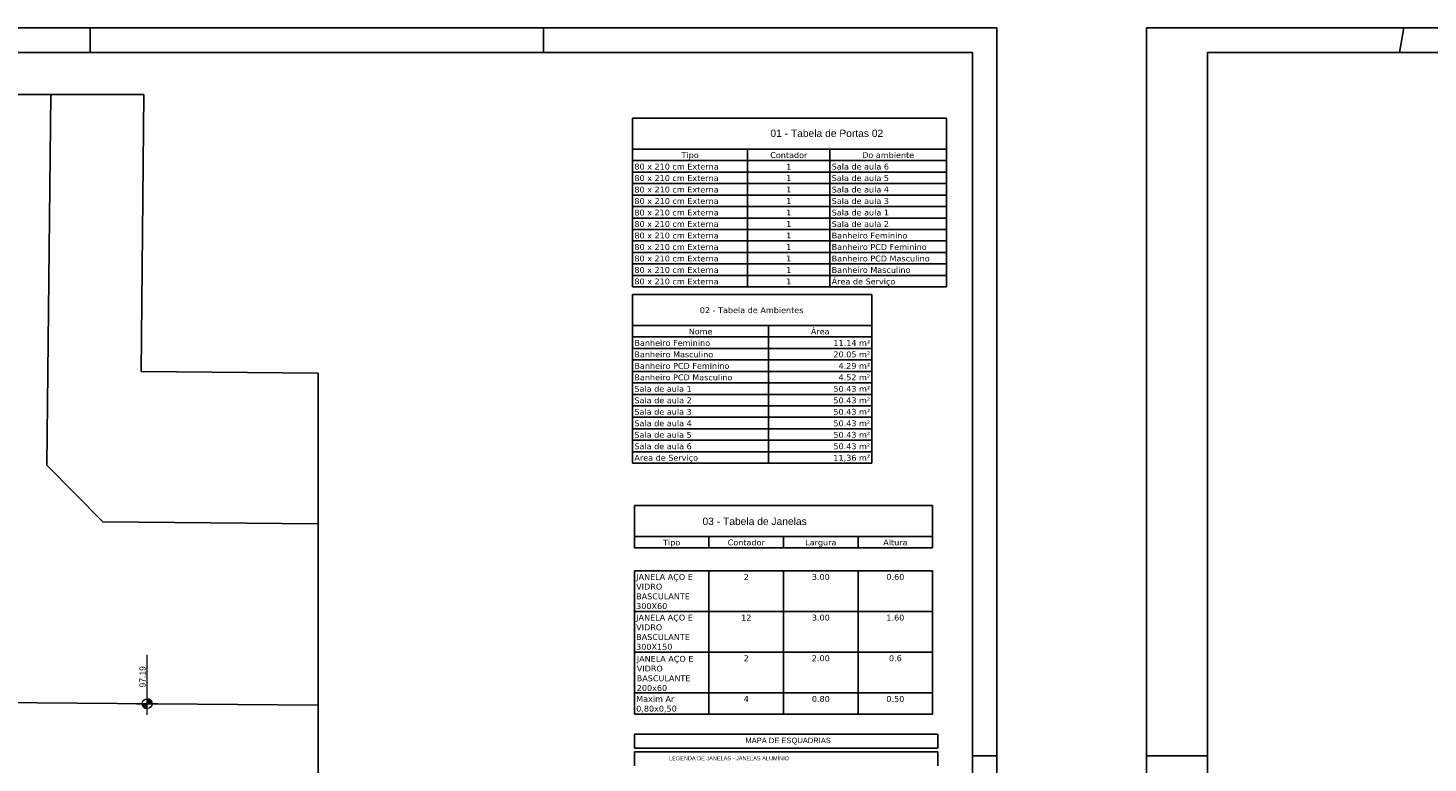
# Model space of a CAD drawing. Header units: millimetres. Extents: x -109 to 627, y -178 to 173.
# Tile 87 of 178: x 79 to 136, y 59 to 89. Entities that reach past the tile are written whole.
import ezdxf
from ezdxf.enums import TextEntityAlignment as Align

# ---------------------------------------------------------------- set-up
doc = ezdxf.new("R2010")
doc.units = ezdxf.units.MM
doc.linetypes.add('ACAD_ISO04W100', pattern=[30, 24, -3, 0, -3])
doc.layers.add('ARQ - COTA_NÍVEL', color=2, linetype='Continuous', lineweight=5)
doc.layers.add('ARQ - TABELA_GRÁFICO', color=7, linetype='Continuous', lineweight=5)
for name, color, linetype in [('BLOCOS', 3, 'Continuous'), ('MEIOFIO', 2, 'Continuous'), ('PAREDE2', 140, 'Continuous'), ('Texto', 3, 'Continuous')]:
    doc.layers.add(name, color=color, linetype=linetype)
doc.styles.add('Arial_2', font='arial.ttf', dxfattribs={"height": 0.15})
doc.styles.add('STYLE1', font='arial.ttf', dxfattribs={"height": 0.2})
doc.styles.add('Verdana', font='verdana.ttf', dxfattribs={"height": 0.002})

# ---------------------------------------------------------------- blocks, each defined once
blk = doc.blocks.new('Elevações de ponto - Cota de Nível 1-825078-NÍVEL 1')
at = {"layer": 'ARQ - COTA_NÍVEL'}
h = blk.add_hatch(color=256, dxfattribs=at)
edge = h.paths.add_edge_path(flags=0)
edge.add_line((0, 0.00228), (0, 0.00068))
edge.add_line((0, 0.00068), (-0.0016, 0.00068))
edge.add_arc((0, 0.00068), 0.0016, 90, 180, ccw=False)
h = blk.add_hatch(color=256, dxfattribs=at)
edge = h.paths.add_edge_path(flags=0)
edge.add_arc((0, 0.00068), 0.0016, 270, 360, ccw=False)
edge.add_line((0, -0.00092), (0, 0.00068))
edge.add_line((0, 0.00068), (0.0016, 0.00068))
for p, q in [((-0.00366, 0.00068), (0.016, 0.00068)), ((-0.0016, 0.00068), (0, 0.00068)), ((0, 0.00411), (0, -0.00284)), ((0, -0.00218), (0, 0.00308)), ((0, 0.00068), (0, 0.00228)), ((0.0016, 0.00068), (0, 0.00068)), ((0, 0.00068), (0, -0.00092))]:
    blk.add_line(p, q, dxfattribs=at)
blk.add_circle((0, 0.00068), 0.0016, dxfattribs=at)
for start, end in [(90, 180), (270, 360)]:
    blk.add_arc((0, 0.00068), 0.0016, start, end, dxfattribs=at)

msp = doc.modelspace()

# ---------------------------------------------------------------- linework, layer by layer
at = {"color": 1}
for p, q in [((81.9, 89.1), (81.9, 88.1)), ((100.4, 89.1), (100.4, 88.1)), ((135.32323, 88.1), (135.5, 89.1)), ((117.9, 59.4), (118.9, 59.4)), ((125, 59.4), (127.5, 59.4))]:
    msp.add_line(p, q, dxfattribs=at)
at = {"color": 1, "linetype": 'ACAD_ISO04W100', "ltscale": 15}
for p, q in [((69.49557, 86.38761), (84.09539, 86.38761)), ((91.20025, 75.0151), (91.20025, 55.01433))]:
    msp.add_line(p, q, dxfattribs=at)
at = {"color": 2}
for points in [[(-31.6, 0), (118.9, 0), (118.9, 89.1), (-31.6, 89.1)], [(125, 0), (243.9, 0), (243.9, 89.1), (125, 89.1)]]:
    msp.add_lwpolyline(points, close=True, dxfattribs=at)
at = {"color": 6}
for points in [[(-29.1, 1), (117.9, 1), (117.9, 88.1), (-29.1, 88.1)], [(127.5, 1), (242.9, 1), (242.9, 88.1), (127.5, 88.1)]]:
    msp.add_lwpolyline(points, close=True, dxfattribs=at)
at = {"layer": 'BLOCOS'}
msp.add_line((83.97771, 75.07821), (91.20025, 75.0151), dxfattribs=at)
msp.add_lwpolyline([(84.09539, 86.38761), (83.97771, 75.07821)], dxfattribs=at)
at = {"layer": 'MEIOFIO'}
msp.add_line((-22.2578, 62.45152), (91.20025, 61.46011), dxfattribs=at)
msp.add_lwpolyline([(80.29518, 86.38761), (80.13779, 71.26161), (82.41377, 68.94164), (91.20025, 68.86486)], dxfattribs=at)
at = {"layer": 'Texto', "color": 2}
for p, q in [((104.03708, 85.42543), (104.03708, 84.15775)), ((116.84072, 85.42543), (104.03708, 85.42543)), ((116.84072, 84.15775), (116.84072, 85.42543)), ((104.03708, 84.15775), (104.03708, 83.68891)), ((104.03708, 84.15775), (116.84072, 84.15775)), ((108.72753, 84.15775), (108.72753, 83.68891)), ((112.0869, 84.15775), (112.0869, 83.68891)), ((116.84072, 84.15775), (116.84072, 83.68891)), ((108.72753, 83.68891), (104.03708, 83.68891)), ((104.03708, 83.68891), (104.03708, 83.22006)), ((112.0869, 83.68891), (108.72753, 83.68891)), ((108.72753, 83.68891), (108.72753, 83.22006)), ((116.84072, 83.68891), (112.0869, 83.68891)), ((112.0869, 83.68891), (112.0869, 83.22006)), ((116.84072, 83.68891), (116.84072, 83.22006)), ((108.72753, 83.22006), (104.03708, 83.22006)), ((104.03708, 83.22006), (104.03708, 82.75122)), ((112.0869, 83.22006), (108.72753, 83.22006)), ((108.72753, 83.22006), (108.72753, 82.75122)), ((116.84072, 83.22006), (112.0869, 83.22006)), ((112.0869, 83.22006), (112.0869, 82.75122)), ((116.84072, 83.22006), (116.84072, 82.75122)), ((108.72753, 82.75122), (104.03708, 82.75122)), ((104.03708, 82.75122), (104.03708, 82.28238)), ((108.72753, 82.28238), (104.03708, 82.28238)), ((104.03708, 82.28238), (104.03708, 81.81354)), ((112.0869, 82.75122), (108.72753, 82.75122)), ((108.72753, 82.75122), (108.72753, 82.28238)), ((112.0869, 82.28238), (108.72753, 82.28238)), ((108.72753, 82.28238), (108.72753, 81.81354)), ((116.84072, 82.75122), (112.0869, 82.75122)), ((112.0869, 82.75122), (112.0869, 82.28238)), ((116.84072, 82.28238), (112.0869, 82.28238)), ((112.0869, 82.28238), (112.0869, 81.81354)), ((116.84072, 82.75122), (116.84072, 82.28238)), ((116.84072, 82.28238), (116.84072, 81.81354)), ((108.72753, 81.81354), (104.03708, 81.81354)), ((104.03708, 81.81354), (104.03708, 81.3447)), ((112.0869, 81.81354), (108.72753, 81.81354)), ((108.72753, 81.81354), (108.72753, 81.3447)), ((116.84072, 81.81354), (112.0869, 81.81354)), ((112.0869, 81.81354), (112.0869, 81.3447)), ((116.84072, 81.81354), (116.84072, 81.3447)), ((108.72753, 81.3447), (104.03708, 81.3447)), ((104.03708, 81.3447), (104.03708, 80.87585)), ((112.0869, 81.3447), (108.72753, 81.3447)), ((108.72753, 81.3447), (108.72753, 80.87585)), ((116.84072, 81.3447), (112.0869, 81.3447)), ((112.0869, 81.3447), (112.0869, 80.87585)), ((116.84072, 81.3447), (116.84072, 80.87585)), ((108.72753, 80.87585), (104.03708, 80.87585)), ((104.03708, 80.87585), (104.03708, 80.40701)), ((112.0869, 80.87585), (108.72753, 80.87585)), ((108.72753, 80.87585), (108.72753, 80.40701)), ((116.84072, 80.87585), (112.0869, 80.87585)), ((112.0869, 80.87585), (112.0869, 80.40701)), ((116.84072, 80.87585), (116.84072, 80.40701)), ((108.72753, 80.40701), (104.03708, 80.40701)), ((104.03708, 80.40701), (104.03708, 79.93817)), ((112.0869, 80.40701), (108.72753, 80.40701)), ((108.72753, 80.40701), (108.72753, 79.93817)), ((116.84072, 80.40701), (112.0869, 80.40701)), ((112.0869, 80.40701), (112.0869, 79.93817)), ((116.84072, 80.40701), (116.84072, 79.93817)), ((108.72753, 79.93817), (104.03708, 79.93817)), ((104.03708, 79.93817), (104.03708, 79.46933)), ((108.72753, 79.46933), (104.03708, 79.46933)), ((104.03708, 79.46933), (104.03708, 78.53165)), ((112.0869, 79.93817), (108.72753, 79.93817)), ((108.72753, 79.93817), (108.72753, 79.46933)), ((112.0869, 79.46933), (108.72753, 79.46933)), ((108.72753, 79.46933), (108.72753, 78.53165)), ((116.84072, 79.93817), (112.0869, 79.93817)), ((112.0869, 79.93817), (112.0869, 79.46933)), ((116.84072, 79.46933), (112.0869, 79.46933)), ((112.0869, 79.46933), (112.0869, 78.53165)), ((116.84072, 79.93817), (116.84072, 79.46933)), ((116.84072, 79.46933), (116.84072, 78.53165)), ((108.72753, 79.00049), (104.03708, 79.00049)), ((112.0869, 79.00049), (108.72753, 79.00049)), ((116.84072, 79.00049), (112.0869, 79.00049)), ((108.72753, 78.53165), (104.03708, 78.53165)), ((112.0869, 78.53165), (108.72753, 78.53165)), ((116.84072, 78.53165), (112.0869, 78.53165)), ((104.03708, 78.22821), (104.03708, 76.96052)), ((113.79827, 78.22821), (104.03708, 78.22821)), ((113.79827, 78.22821), (113.79827, 76.49168)), ((104.03708, 76.96052), (104.03708, 76.49168)), ((104.03708, 76.96052), (113.79827, 76.96052)), ((109.58321, 76.96052), (109.58321, 76.49168)), ((109.58321, 76.96052), (109.58321, 76.49168)), ((109.58321, 76.49168), (104.03708, 76.49168)), ((109.58321, 76.49168), (104.03708, 76.49168)), ((104.03708, 76.49168), (104.03708, 76.02284)), ((109.58321, 76.02284), (104.03708, 76.02284)), ((104.03708, 76.02284), (104.03708, 75.554)), ((113.79827, 76.49168), (109.58321, 76.49168)), ((113.79827, 76.49168), (109.58321, 76.49168)), ((109.58321, 76.49168), (109.58321, 76.02284)), ((109.58321, 76.49168), (109.58321, 76.02284)), ((113.79827, 76.02284), (109.58321, 76.02284)), ((109.58321, 76.02284), (109.58321, 75.554)), ((109.58321, 76.02284), (109.58321, 75.554)), ((113.79827, 76.49168), (113.79827, 76.02284)), ((113.79827, 76.02284), (113.79827, 75.554)), ((109.58321, 75.554), (104.03708, 75.554)), ((104.03708, 75.554), (104.03708, 75.08515)), ((113.79827, 75.554), (109.58321, 75.554)), ((109.58321, 75.554), (109.58321, 75.08515)), ((109.58321, 75.554), (109.58321, 75.08515)), ((113.79827, 75.554), (113.79827, 75.08515)), ((109.58321, 75.08515), (104.03708, 75.08515)), ((104.03708, 75.08515), (104.03708, 74.61631)), ((113.79827, 75.08515), (109.58321, 75.08515)), ((109.58321, 75.08515), (109.58321, 74.61631)), ((109.58321, 75.08515), (109.58321, 74.61631)), ((113.79827, 75.08515), (113.79827, 74.61631)), ((109.58321, 74.61631), (104.03708, 74.61631)), ((104.03708, 74.61631), (104.03708, 74.14747)), ((113.79827, 74.61631), (109.58321, 74.61631)), ((109.58321, 74.61631), (109.58321, 74.14747)), ((109.58321, 74.61631), (109.58321, 74.14747)), ((113.79827, 74.61631), (113.79827, 74.14747)), ((109.58321, 74.14747), (104.03708, 74.14747)), ((104.03708, 74.14747), (104.03708, 73.67863)), ((113.79827, 74.14747), (109.58321, 74.14747)), ((109.58321, 74.14747), (109.58321, 73.67863)), ((109.58321, 74.14747), (109.58321, 73.67863)), ((113.79827, 74.14747), (113.79827, 73.67863)), ((109.58321, 73.67863), (104.03708, 73.67863)), ((104.03708, 73.67863), (104.03708, 73.20979)), ((109.58321, 73.20979), (104.03708, 73.20979)), ((104.03708, 73.20979), (104.03708, 72.74095)), ((113.79827, 73.67863), (109.58321, 73.67863)), ((109.58321, 73.67863), (109.58321, 73.20979)), ((109.58321, 73.67863), (109.58321, 73.20979)), ((113.79827, 73.20979), (109.58321, 73.20979)), ((109.58321, 73.20979), (109.58321, 72.74095)), ((109.58321, 73.20979), (109.58321, 72.74095)), ((113.79827, 73.67863), (113.79827, 73.20979)), ((113.79827, 73.20979), (113.79827, 72.74095)), ((109.58321, 72.74095), (104.03708, 72.74095)), ((104.03708, 72.74095), (104.03708, 72.2721)), ((113.79827, 72.74095), (109.58321, 72.74095)), ((109.58321, 72.74095), (109.58321, 72.2721)), ((109.58321, 72.74095), (109.58321, 72.2721)), ((113.79827, 72.74095), (113.79827, 72.2721)), ((109.58321, 72.2721), (104.03708, 72.2721)), ((104.03708, 72.2721), (104.03708, 71.33442)), ((113.79827, 72.2721), (109.58321, 72.2721)), ((109.58321, 72.2721), (109.58321, 71.80326)), ((109.58321, 72.2721), (109.58321, 71.33442)), ((113.79827, 72.2721), (113.79827, 71.33442)), ((109.58321, 71.80326), (104.03708, 71.80326)), ((113.79827, 71.80326), (109.58321, 71.80326)), ((109.58321, 71.33442), (104.03708, 71.33442)), ((113.79827, 71.33442), (109.58321, 71.33442)), ((104.10895, 69.61616), (104.10895, 68.34848)), ((116.27875, 69.61616), (104.10895, 69.61616)), ((116.27875, 69.61616), (116.27875, 67.87964)), ((104.10895, 68.34848), (104.10895, 67.87964)), ((104.10895, 68.34848), (116.27875, 68.34848)), ((107.1514, 68.34848), (107.1514, 67.87964)), ((110.19385, 68.34848), (110.19385, 67.87964)), ((113.2363, 68.34848), (113.2363, 67.87964)), ((107.1514, 67.87964), (104.10895, 67.87964)), ((110.19385, 67.87964), (107.1514, 67.87964)), ((113.2363, 67.87964), (110.19385, 67.87964)), ((116.27875, 67.87964), (113.2363, 67.87964)), ((107.1514, 66.94195), (104.10895, 66.94195)), ((104.10895, 66.94195), (104.10895, 65.28219)), ((110.19385, 66.94195), (107.1514, 66.94195)), ((107.1514, 66.94195), (107.1514, 65.28219)), ((113.2363, 66.94195), (110.19385, 66.94195)), ((110.19385, 66.94195), (110.19385, 65.28219)), ((116.27875, 66.94195), (113.2363, 66.94195)), ((113.2363, 66.94195), (113.2363, 65.28219)), ((116.27875, 66.94195), (116.27875, 65.28219)), ((107.1514, 65.28219), (104.10895, 65.28219)), ((104.10895, 65.28219), (104.10895, 63.62243)), ((110.19385, 65.28219), (107.1514, 65.28219)), ((107.1514, 65.28219), (107.1514, 63.62243)), ((113.2363, 65.28219), (110.19385, 65.28219)), ((110.19385, 65.28219), (110.19385, 63.62243)), ((116.27875, 65.28219), (113.2363, 65.28219)), ((113.2363, 65.28219), (113.2363, 63.62243)), ((116.27875, 65.28219), (116.27875, 63.62243)), ((107.1514, 63.62243), (104.10895, 63.62243)), ((104.10895, 63.62243), (104.10895, 61.96267)), ((110.19385, 63.62243), (107.1514, 63.62243)), ((107.1514, 63.62243), (107.1514, 61.96267)), ((113.2363, 63.62243), (110.19385, 63.62243)), ((110.19385, 63.62243), (110.19385, 61.96267)), ((116.27875, 63.62243), (113.2363, 63.62243)), ((113.2363, 63.62243), (113.2363, 61.96267)), ((116.27875, 63.62243), (116.27875, 61.96267)), ((107.1514, 61.96267), (104.10895, 61.96267)), ((104.10895, 61.96267), (104.10895, 61.09686)), ((110.19385, 61.96267), (107.1514, 61.96267)), ((107.1514, 61.96267), (107.1514, 61.09686)), ((113.2363, 61.96267), (110.19385, 61.96267)), ((110.19385, 61.96267), (110.19385, 61.09686)), ((116.27875, 61.96267), (113.2363, 61.96267)), ((113.2363, 61.96267), (113.2363, 61.09686)), ((116.27875, 61.96267), (116.27875, 61.09686)), ((107.1514, 61.09686), (104.10895, 61.09686)), ((110.19385, 61.09686), (107.1514, 61.09686)), ((113.2363, 61.09686), (110.19385, 61.09686)), ((116.27875, 61.09686), (113.2363, 61.09686))]:
    msp.add_line(p, q, dxfattribs=at)
at = {"layer": 'Texto', "color": 1}
for p, q in [((104.10895, 60.27464), (116.48271, 60.27465)), ((104.10895, 59.70842), (104.10895, 60.27464)), ((104.10895, 59.70842), (104.10895, 60.27464)), ((116.48895, 59.70842), (116.48895, 60.27465)), ((104.10895, 59.70842), (116.48271, 59.70842)), ((116.48895, 59.55856), (104.10895, 59.55855)), ((104.10895, 59.55855), (104.10895, 58.99233)), ((116.48895, 58.99233), (116.48895, 59.55856))]:
    msp.add_line(p, q, dxfattribs=at)

# ---------------------------------------------------------------- block references
at = {"layer": 'ARQ - COTA_NÍVEL', "xscale": 124.9999999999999, "yscale": 124.9999999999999, "zscale": 124.9999999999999, "rotation": 90}
msp.add_blockref('Elevações de ponto - Cota de Nível 1-825078-NÍVEL 1', (84.31256, 61.52104), dxfattribs=at)

# ---------------------------------------------------------------- texts
at = {"layer": 'ARQ - COTA_NÍVEL', "insert": (83.91373, 62.18182), "char_height": 0.25, "width": 0.8141331, "attachment_point": 1, "rotation": 90, "line_spacing_factor": 0.941778, "style": 'Arial_2'}
msp.add_mtext('97.19', dxfattribs=at)
at = {"layer": 'ARQ - TABELA_GRÁFICO', "color": 2}
for s, insert, char_height, width, attachment_point, line_spacing_factor, style in [('\\pt0;01 - Tabela de Portas 02', (111.96013, 84.95239), 0.2994536, 5.5066534, 2, 0.941778, 'Arial_2'), ('Tipo', (106.3823, 84.03189), 0.239563, 0.8282695, 2, 0.994243, 'Verdana'), ('Contador', (110.40721, 84.03189), 0.239563, 1.788582, 2, 0.994243, 'Verdana'), ('Do ambiente', (114.46381, 84.03189), 0.2395629, 2.4998135, 2, 0.994243, 'Verdana'), ('80 x 210 cm Externa', (104.10895, 83.56305), 0.2395629, 4.1173399, 1, 0.994243, 'Verdana'), ('1', (110.40721, 83.56305), 0.23956, 0.2490811, 2, 0.994243, 'Verdana'), ('Sala de aula 6', (112.15876, 83.56305), 0.2395629, 2.8029121, 1, 0.994243, 'Verdana'), ('80 x 210 cm Externa', (104.10895, 83.0942), 0.2395629, 4.1173399, 1, 0.994243, 'Verdana'), ('1', (110.40721, 83.0942), 0.23956, 0.2490811, 2, 0.994243, 'Verdana'), ('Sala de aula 5', (112.15876, 83.0942), 0.2395629, 2.8029121, 1, 0.994243, 'Verdana'), ('80 x 210 cm Externa', (104.10895, 82.62536), 0.2395629, 4.1173399, 1, 0.994243, 'Verdana'), ('1', (110.40721, 82.62536), 0.23956, 0.2490811, 2, 0.994243, 'Verdana'), ('Sala de aula 4', (112.15876, 82.62536), 0.2395629, 2.8029121, 1, 0.994243, 'Verdana'), ('80 x 210 cm Externa', (104.10895, 82.15652), 0.2395629, 4.1173399, 1, 0.994243, 'Verdana'), ('80 x 210 cm Externa', (104.10895, 81.68768), 0.2395629, 4.1173399, 1, 0.994243, 'Verdana'), ('1', (110.40721, 82.15652), 0.23956, 0.2490811, 2, 0.994243, 'Verdana'), ('Sala de aula 3', (112.15876, 82.15652), 0.2395629, 2.8029121, 1, 0.994243, 'Verdana'), ('Sala de aula 1', (112.15876, 81.68768), 0.2395629, 2.8029121, 1, 0.994243, 'Verdana'), ('80 x 210 cm Externa', (104.10895, 81.21884), 0.2395629, 4.1173399, 1, 0.994243, 'Verdana'), ('1', (110.40721, 81.68768), 0.23956, 0.2490811, 2, 0.994243, 'Verdana'), ('1', (110.40721, 81.21884), 0.23956, 0.2490811, 2, 0.994243, 'Verdana'), ('Sala de aula 2', (112.15876, 81.21884), 0.2395629, 2.8029121, 1, 0.994243, 'Verdana'), ('80 x 210 cm Externa', (104.10895, 80.75), 0.2395629, 4.1173399, 1, 0.994243, 'Verdana'), ('1', (110.40721, 80.75), 0.23956, 0.2490811, 2, 0.994243, 'Verdana'), ('Banheiro Feminino', (112.15876, 80.75), 0.2395629, 3.6521885, 1, 0.994243, 'Verdana'), ('80 x 210 cm Externa', (104.10895, 80.28115), 0.2395629, 4.1173399, 1, 0.994243, 'Verdana'), ('1', (110.40721, 80.28115), 0.23956, 0.2490811, 2, 0.994243, 'Verdana'), ('Banheiro PCD Feminino', (112.15876, 80.28115), 0.2395629, 4.5974961, 1, 0.994243, 'Verdana'), ('80 x 210 cm Externa', (104.10895, 79.81231), 0.2395629, 4.1173399, 1, 0.994243, 'Verdana'), ('1', (110.40721, 79.81231), 0.23956, 0.2490811, 2, 0.994243, 'Verdana'), ('Banheiro PCD Masculino', (112.15876, 79.81231), 0.2395629, 4.735541, 1, 0.994243, 'Verdana'), ('80 x 210 cm Externa', (104.10895, 79.34347), 0.2395629, 4.1173399, 1, 0.994243, 'Verdana'), ('80 x 210 cm Externa', (104.10895, 78.87463), 0.2395629, 4.1173399, 1, 0.994243, 'Verdana'), ('1', (110.40721, 79.34347), 0.23956, 0.2490811, 2, 0.994243, 'Verdana'), ('1', (110.40721, 78.87463), 0.23956, 0.2490811, 2, 0.994243, 'Verdana'), ('Área de Serviço', (112.15876, 78.87463), 0.2395629, 3.7902334, 1, 0.994243, 'Verdana'), ('Banheiro Masculino', (112.15876, 79.34347), 0.2395629, 3.7902334, 1, 0.994243, 'Verdana'), ('02 - Tabela de Ambientes', (108.89222, 77.70293), 0.2395629, 5.0536445, 2, 0.994243, 'Verdana'), ('Nome', (106.81015, 76.83466), 0.239563, 1.1373701, 2, 0.994243, 'Verdana'), ('Área', (111.69074, 76.83466), 0.239563, 0.897292, 2, 0.994243, 'Verdana'), ('Banheiro Feminino', (104.10895, 76.36582), 0.2395629, 3.6521885, 1, 0.994243, 'Verdana'), ('11.14 m²', (113.7264, 76.36582), 0.239563, 1.8636064, 3, 0.994243, 'Verdana'), ('Banheiro Masculino', (104.10895, 75.89698), 0.2395629, 3.7902334, 1, 0.994243, 'Verdana'), ('Banheiro PCD Feminino', (104.10895, 75.42814), 0.2395629, 4.5974961, 1, 0.994243, 'Verdana'), ('20.05 m²', (113.7264, 75.89698), 0.239563, 1.8636064, 3, 0.994243, 'Verdana'), ('4.29 m²', (113.7264, 75.42814), 0.239563, 1.6145254, 3, 0.994243, 'Verdana'), ('Banheiro PCD Masculino', (104.10895, 74.9593), 0.2395629, 4.735541, 1, 0.994243, 'Verdana'), ('4.52 m²', (113.7264, 74.9593), 0.239563, 1.6145254, 3, 0.994243, 'Verdana'), ('Sala de aula 1', (104.10895, 74.49045), 0.2395629, 2.8029121, 1, 0.994243, 'Verdana'), ('50.43 m²', (113.7264, 74.49045), 0.239563, 1.8636064, 3, 0.994243, 'Verdana'), ('Sala de aula 2', (104.10895, 74.02161), 0.2395629, 2.8029121, 1, 0.994243, 'Verdana'), ('50.43 m²', (113.7264, 74.02161), 0.239563, 1.8636064, 3, 0.994243, 'Verdana'), ('Sala de aula 3', (104.10895, 73.55277), 0.2395629, 2.8029121, 1, 0.994243, 'Verdana'), ('50.43 m²', (113.7264, 73.55277), 0.239563, 1.8636064, 3, 0.994243, 'Verdana'), ('50.43 m²', (113.7264, 73.08393), 0.239563, 1.8636064, 3, 0.994243, 'Verdana'), ('Sala de aula 4', (104.10895, 73.08393), 0.2395629, 2.8029121, 1, 0.994243, 'Verdana'), ('Sala de aula 5', (104.10895, 72.61509), 0.2395629, 2.8029121, 1, 0.994243, 'Verdana'), ('50.43 m²', (113.7264, 72.61509), 0.239563, 1.8636064, 3, 0.994243, 'Verdana'), ('Sala de aula 6', (104.10895, 72.14625), 0.2395629, 2.8029121, 1, 0.994243, 'Verdana'), ('50.43 m²', (113.7264, 72.14625), 0.239563, 1.8636064, 3, 0.994243, 'Verdana'), ('Area de Serviço', (104.10895, 71.6774), 0.2395629, 2.8029121, 1, 0.994243, 'Verdana'), ('11,36 m²', (113.7264, 71.6774), 0.239563, 1.8636064, 3, 0.994243, 'Verdana'), ('03 - Tabela de Janelas', (109.01526, 69.11631), 0.2994536, 5.088705, 2, 0.941778, 'Arial_2'), ('Tipo', (105.63018, 68.22262), 0.239563, 0.8282695, 2, 0.994243, 'Verdana'), ('Contador', (108.67263, 68.22262), 0.239563, 1.788582, 2, 0.994243, 'Verdana'), ('Largura', (111.71507, 68.22262), 0.239563, 1.5034893, 2, 0.994243, 'Verdana'), ('Altura', (114.75752, 68.22262), 0.239563, 1.1733818, 2, 0.994243, 'Verdana'), ('JANELA AÇO E\\PVIDRO\\PBASCULANTE\\P300X60', (104.18082, 66.81609), 0.2395629, 2.8329219, 1, 0.994243, 'Verdana'), ('2', (108.67263, 66.81609), 0.23956, 0.2490811, 2, 0.994243, 'Verdana'), ('3.00', (111.71507, 66.81609), 0.239563, 0.8882891, 2, 0.994243, 'Verdana'), ('0.60', (114.75752, 66.81609), 0.239563, 0.8882891, 2, 0.994243, 'Verdana'), ('JANELA AÇO E\\PVIDRO\\PBASCULANTE\\P300X150', (104.18082, 65.15633), 0.2395629, 2.8329219, 1, 0.994243, 'Verdana'), ('12', (108.67263, 65.15633), 0.239563, 0.4981621, 2, 0.994243, 'Verdana'), ('3.00', (111.71507, 65.15633), 0.239563, 0.8882891, 2, 0.994243, 'Verdana'), ('1.60', (114.75752, 65.15633), 0.239563, 0.8882891, 2, 0.994243, 'Verdana'), ('JANELA AÇO E\\PVIDRO\\PBASCULANTE\\P200x60', (104.20468, 63.47301), 0.2395629, 2.8329219, 1, 0.994243, 'Verdana'), ('2', (108.67263, 63.49657), 0.23956, 0.2490811, 2, 0.994243, 'Verdana'), ('2.00', (111.71507, 63.49657), 0.239563, 0.8882891, 2, 0.994243, 'Verdana'), ('0.6', (114.75752, 63.49657), 0.239563, 0.8882891, 2, 0.994243, 'Verdana'), ('Maxim Ar\\P0,80x0,50', (104.18082, 61.83681), 0.239563, 2.0076533, 1, 0.994243, 'Verdana'), ('4', (108.67263, 61.83681), 0.23956, 0.2490811, 2, 0.994243, 'Verdana'), ('0.80', (111.71507, 61.83681), 0.239563, 0.8882891, 2, 0.994243, 'Verdana'), ('0.50', (114.75752, 61.83681), 0.239563, 0.8882891, 2, 0.994243, 'Verdana')]:
    msp.add_mtext(s, dxfattribs=dict(at, insert=insert, char_height=char_height, width=width, attachment_point=attachment_point, line_spacing_factor=line_spacing_factor, style=style))
at = {"layer": 'PAREDE2', "color": 4, "style": 'STYLE1'}
msp.add_text('MAPA DE ESQUADRIAS', height=0.22032, dxfattribs=at).set_placement((110.38127, 59.91205), align=Align.CENTER)
at = {"layer": 'Texto', "color": 3, "style": 'STYLE1'}
msp.add_text('LEGENDA DE JANELAS - JANELAS ALUMÍNIO', height=0.162, dxfattribs=at).set_placement((105.52526, 59.21257))

doc.saveas('drawing.dxf')
